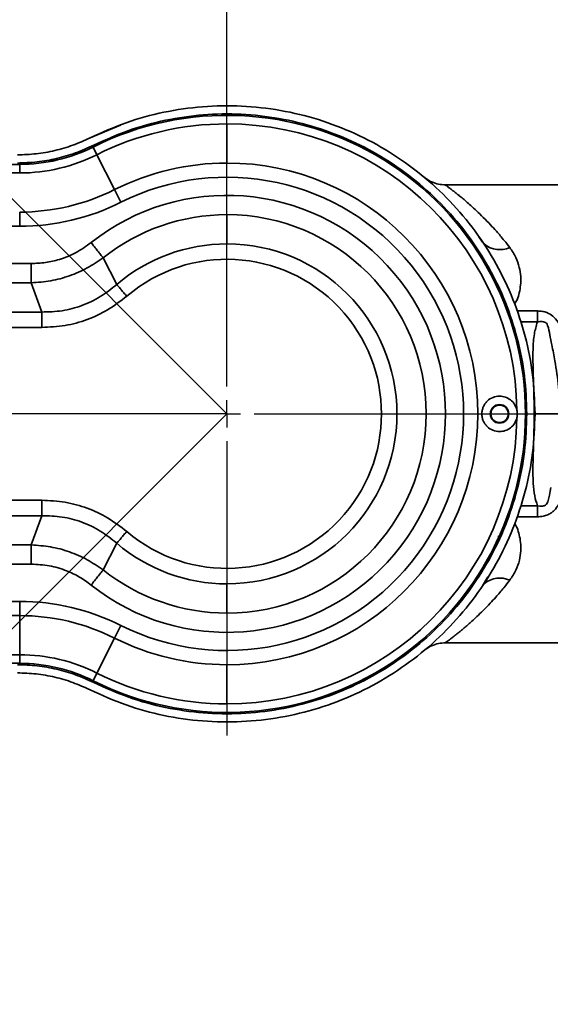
# Model space of a CAD drawing. Header units: millimetres. Extents: x 0 to 297, y 0 to 210.
# Tile 20 of 61: x 115 to 120, y 140 to 149. Entities that reach past the tile are written whole.
import ezdxf

# ---------------------------------------------------------------- set-up
doc = ezdxf.new("R2010")
doc.units = ezdxf.units.MM
doc.layers.add('尺寸线', color=6, linetype='Continuous')
doc.styles.add('SLDTEXTSTYLE1', font='TXT', dxfattribs={"width": 0.7})
doc.dimstyles.new('SLDDIMSTYLE0', dxfattribs={"dimtxt": 3.5, "dimasz": 2, "dimexe": 0, "dimexo": 0.0625, "dimgap": 0.875, "dimtad": 1, "dimlfac": 20, "dimrnd": 1e-09, "dimzin": 12, "dimdsep": 46, "dimtxsty": 'SLDTEXTSTYLE1', "dimsah": 1, "dimcen": 0.09, "dimadec": 0, "dimazin": 3, "dimtfac": 1, "dimtmove": 0, "dimatfit": 0, "dimfxl": 1, "dimfrac": 2, "dimtolj": 1, "dimtzin": 12, "dimarcsym": 0})
doc.dimstyles.new('SLDDIMSTYLE1', dxfattribs={"dimtxt": 3.5, "dimasz": 2, "dimexe": 0, "dimexo": 0.0625, "dimgap": 0.875, "dimtad": 0, "dimdec": 4, "dimlfac": 20, "dimzin": 12, "dimdsep": 46, "dimtxsty": 'SLDTEXTSTYLE1', "dimsah": 1, "dimcen": 0.09, "dimadec": 3, "dimazin": 3, "dimtfac": 1, "dimtdec": 3, "dimtofl": 0, "dimtmove": 0, "dimatfit": 3, "dimfxl": 1, "dimfrac": 2, "dimtolj": 1, "dimtzin": 12, "dimarcsym": 0})
doc.dimstyles.new('SLDDIMSTYLE3', dxfattribs={"dimtxt": 3.5, "dimasz": 2, "dimexe": 0, "dimexo": 0.0625, "dimgap": 0.875, "dimtad": 1, "dimlfac": 20, "dimrnd": 1e-09, "dimzin": 4, "dimdsep": 46, "dimtxsty": 'SLDTEXTSTYLE1', "dimsah": 1, "dimcen": 0.09, "dimadec": 0, "dimazin": 1, "dimtfac": 1, "dimtofl": 0, "dimtmove": 0, "dimatfit": 3, "dimfxl": 1, "dimfrac": 2, "dimtolj": 1, "dimtzin": 12, "dimarcsym": 0})

# ---------------------------------------------------------------- blocks, each defined once
blk = doc.blocks.new('_D')
at = {"layer": '尺寸线', "transparency": 16777216}
for p, q in [((71.3747, 145.0356), (71.3747, 147.5356)), ((115.9659, 145.0356), (70.3747, 145.0356)), ((71.3747, 145.0356), (71.3747, 142.5356)), ((87.5909, 142.5356), (70.3747, 142.5356)), ((71.3747, 142.5356), (71.3747, 140.0356))]:
    blk.add_line(p, q, dxfattribs=at)
for points in [[(71.3747, 145.0356), (71.7247, 147.0356), (71.0247, 147.0356)], [(71.3747, 142.5356), (71.0247, 140.5356), (71.7247, 140.5356)]]:
    blk.add_solid(points, dxfattribs=at)
at = {"layer": '尺寸线', "transparency": 16777216, "insert": (66.863, 142.4693), "char_height": 3.5, "attachment_point": 1, "rotation": 90, "style": 'SLDTEXTSTYLE1'}
blk.add_mtext('50', dxfattribs=at)
blk = doc.blocks.new('_D_1')
at = {"layer": '尺寸线', "transparency": 16777216}
blk.add_line((117.9659, 145.0356), (127.3782, 145.0356), dxfattribs=at)
for start, end in [(66.03332, 135), (359.99998, 27.62475)]:
    blk.add_arc((116.9659, 145.0356), 9.4122, start, end, dxfattribs=at)
for points in [[(110.3105, 151.6911), (112.085, 152.6778), (111.6444, 153.2218)], [(126.3782, 145.0356), (126.5173, 147.0612), (125.8211, 146.9881)]]:
    blk.add_solid(points, dxfattribs=at)
at = {"layer": '尺寸线', "transparency": 16777216, "char_height": 3.5, "attachment_point": 1, "rotation": 297.62475, "style": 'SLDTEXTSTYLE1'}
for s, insert in [('+', (124.6647, 155.9613)), ('135°', (125.6092, 154.1567))]:
    blk.add_mtext(s, dxfattribs=dict(at, insert=insert))
blk = doc.blocks.new('_D_2')
at = {"layer": '尺寸线', "transparency": 16777216}
blk.add_line((120.9159, 145.0356), (127.3782, 145.0356), dxfattribs=at)
for start, end in [(346.31208, 0), (225, 269.49493)]:
    blk.add_arc((116.9659, 145.0356), 9.4122, start, end, dxfattribs=at)
for points in [[(126.3782, 145.0356), (125.8211, 143.0831), (126.5173, 143.01)], [(110.3105, 138.3802), (111.6444, 136.8495), (112.085, 137.3935)]]:
    blk.add_solid(points, dxfattribs=at)
at = {"layer": '尺寸线', "transparency": 16777216, "char_height": 3.5, "attachment_point": 1, "rotation": 37.90351, "style": 'SLDTEXTSTYLE1'}
for s, insert in [('135°', (118.0135, 137.0592)), ('-', (116.4063, 135.8079))]:
    blk.add_mtext(s, dxfattribs=dict(at, insert=insert))
blk = doc.blocks.new('_D_12')
at = {"layer": '尺寸线', "transparency": 16777216}
for p, q in [((88.5909, 143.5356), (88.5909, 157.8154)), ((116.9659, 146.0356), (116.9659, 157.8154)), ((88.5909, 156.8154), (116.9659, 156.8154))]:
    blk.add_line(p, q, dxfattribs=at)
for points in [[(88.5909, 156.8154), (90.5909, 156.4654), (90.5909, 157.1654)], [(116.9659, 156.8154), (114.9659, 157.1654), (114.9659, 156.4654)]]:
    blk.add_solid(points, dxfattribs=at)
at = {"layer": '尺寸线', "transparency": 16777216, "insert": (96.8681, 161.3271), "char_height": 3.5, "attachment_point": 1, "style": 'SLDTEXTSTYLE1'}
blk.add_mtext('567.50', dxfattribs=at)
blk = doc.blocks.new('_D_13')
at = {"layer": '尺寸线', "transparency": 16777216}
for p, q in [((116.9659, 146.0356), (116.9659, 157.8154)), ((122.6909, 147.1356), (122.6909, 157.8154)), ((116.9659, 156.8154), (122.6909, 156.8154)), ((122.6909, 156.8154), (140.9481, 156.8154))]:
    blk.add_line(p, q, dxfattribs=at)
for points in [[(116.9659, 156.8154), (118.9659, 156.4654), (118.9659, 157.1654)], [(122.6909, 156.8154), (120.6909, 157.1654), (120.6909, 156.4654)]]:
    blk.add_solid(points, dxfattribs=at)
at = {"layer": '尺寸线', "transparency": 16777216, "insert": (128.7272, 161.3271), "char_height": 3.5, "attachment_point": 1, "style": 'SLDTEXTSTYLE1'}
blk.add_mtext('114.50', dxfattribs=at)
blk = doc.blocks.new('SW_CENTERMARKSYMBOL_0')
at = {"layer": '尺寸线', "color": 0}
for p, q in [((0, 0.25), (0, 2.95)), ((0, 0), (0, 0.125)), ((-0.25, 0), (-2.95, 0)), ((0, 0), (-0.125, 0)), ((0, 0), (0, -0.125)), ((0, 0), (0.125, 0)), ((0.25, 0), (2.95, 0)), ((0, -0.25), (0, -2.95))]:
    blk.add_line(p, q, dxfattribs=at)

msp = doc.modelspace()

# ---------------------------------------------------------------- linework, layer by layer
at = {"color": 7, "linetype": 'Continuous', "lineweight": 35}
for p, q in [((115.9894721, 147.6832745), (115.7126751, 147.5662749)), ((116.9659217, 147.3357024), (116.9659217, 147.6945433)), ((115.7382755, 147.4824115), (115.7735134, 147.4121797)), ((115.3374264, 147.35261), (115.3779825, 147.3720856)), ((115.7735134, 147.4121797), (115.9344375, 147.0914458)), ((109.4137098, 147.3231195), (115.0655927, 147.3231195)), ((115.0655927, 147.2445433), (115.0655927, 147.3231195)), ((115.0655927, 147.2445433), (109.4137097, 147.2445433)), ((115.9927307, 146.9752629), (115.9344375, 147.0914458)), ((120.4409217, 147.1356195), (118.9657305, 147.1356195)), ((115.0655927, 146.7557156), (115.0655927, 146.8857024)), ((116.9659223, 146.5941977), (116.9659223, 146.8623955)), ((115.0655927, 146.7557156), (109.3803028, 146.755721)), ((119.3107738, 146.6111491), (119.2745239, 146.6581183)), ((115.9554847, 146.2222882), (115.830883, 146.4669812)), ((109.3803029, 146.4141732), (115.1718589, 146.414173)), ((109.6943592, 146.2373962), (115.17186, 146.2373962)), ((115.17186, 146.2373962), (115.2678583, 145.969198)), ((119.4551387, 146.1917133), (119.4553721, 146.1698901)), ((115.2678583, 145.969198), (110.2695113, 145.9691981)), ((119.5680539, 145.9081283), (119.5680546, 145.8782325)), ((119.6234456, 145.9793456), (119.8129937, 145.9793504)), ((115.2678582, 145.8277767), (110.2695113, 145.8277768)), ((119.6566522, 145.878244), (119.8130025, 145.8782641)), ((120.018685, 145.0356194), (119.7830789, 145.0356194)), ((110.2695113, 144.2434622), (115.2678519, 144.2434622)), ((119.5680605, 144.1631306), (119.5680603, 144.1930089)), ((119.813003, 144.1929747), (119.6566527, 144.1929965)), ((110.2695113, 144.1020409), (115.2678522, 144.1020409)), ((115.1718572, 143.8338428), (115.2678522, 144.1020409)), ((119.5456154, 144.0947937), (119.5315155, 144.0966158)), ((119.8129919, 144.0918885), (119.6234453, 144.0918922)), ((115.1718572, 143.8338428), (109.6943493, 143.8338397)), ((115.8308921, 143.6042499), (115.9554888, 143.848947)), ((115.171857, 143.6570661), (109.3803029, 143.6570661)), ((116.9659223, 143.4770407), (116.9659223, 143.2088429)), ((119.3596762, 143.5422059), (119.3107738, 143.4600898)), ((109.3803029, 143.3155181), (115.0655927, 143.3155233)), ((115.0655927, 143.1855366), (115.0655927, 143.3155233)), ((115.0655927, 143.1855366), (112.5561982, 143.1855366)), ((115.0655927, 142.8266956), (115.0655927, 143.1855366)), ((115.9927307, 143.095976), (115.9344375, 142.9797932)), ((115.7735134, 142.6590592), (115.9344375, 142.9797932)), ((118.9657528, 142.9356195), (120.4409217, 142.9356195)), ((115.0655927, 142.8266956), (109.4137079, 142.8266956)), ((109.413708, 142.7481195), (115.0655927, 142.7481195)), ((115.0655927, 142.7481195), (115.0655927, 142.8266956)), ((115.7382755, 142.5888274), (115.7735134, 142.6590592)), ((116.9659217, 142.7355366), (116.9659217, 142.3766956))]:
    msp.add_line(p, q, dxfattribs=at)
at = {"color": 7, "linetype": 'Continuous', "lineweight": 35, "flags": 128}
msp.add_lwpolyline([(119.9369611, 144.3613391), (119.9297683, 144.3255278), (119.922686, 144.2905162), (119.9082763, 144.2298201), (119.8968273, 144.2072871), (119.8911261, 144.2013962), (119.8867741, 144.1981333), (119.8817054, 144.1952772), (119.8790286, 144.1940944), (119.8783461, 144.193823), (119.8780029, 144.1936909), (119.8779169, 144.1936582), (119.8778739, 144.1936419), (119.8778632, 144.1936379), (119.8778578, 144.1936358), (119.8778564, 144.1936353), (119.8778549, 144.1936348), (119.8774707, 144.1934902), (119.8743571, 144.1924189), (119.8683169, 144.190826), (119.8590727, 144.1893634), (119.8576794, 144.1892273), (119.8575015, 144.1892113), (119.8574792, 144.1892094), (119.8574764, 144.1892091), (119.8574758, 144.1892091), (119.8574757, 144.1892091), (119.8556711, 144.1890662), (119.848197, 144.1887933), (119.8343437, 144.1894177), (119.813003, 144.1929747)], dxfattribs=at)
at = {"color": 7, "linetype": 'Continuous', "lineweight": 35}
for centre, radius, start, end in [((116.9659217, 145.0356195), 2.7375, 0, 116.64461445), ((116.9659217, 145.0356195), 2.6589238, 90, 116.64461444), ((116.9659217, 145.0356195), 2.6589238, 0.75344343, 90), ((115.0655927, 148.8231195), 1.5, 270, 296.64461441), ((115.0655927, 148.8231195), 1.5785762, 270, 296.64461444), ((116.9659217, 145.0356195), 2.3000829, 90, 116.64461444), ((116.9659217, 145.0356195), 2.3000829, 270, 90), ((116.9659217, 145.0356195), 2.1700962, 243.35538554, 116.64461447), ((115.0655927, 148.8231195), 1.9374171, 269.99999999, 296.64461444), ((116.9659223, 145.0356192), 2.003553, 231.58629813, 128.41365533), ((115.0655927, 148.8231195), 2.0674038, 270, 296.64461441), ((116.9659223, 145.0356192), 1.8267763, 90, 128.41366024), ((116.9659223, 145.0356192), 1.8267763, 270, 90), ((116.9659223, 145.0356192), 1.5585785, 90, 130.41408441), ((116.9659223, 145.0356192), 1.5585785, 270, 90), ((119.4686407, 146.7674568), 0.2260402, 231.46419911, 293.77961353), ((116.9659223, 145.0356192), 1.4171571, 229.58612804, 130.41368689), ((119.4659217, 145.0356195), 0.085, 90, 270), ((119.4659217, 145.0356195), 0.085, 270, 90), ((116.9659217, 145.0356195), 2.7375, 243.35538554, 0), ((116.9659217, 145.0356195), 2.6589238, 270, 359.24655657), ((116.9659223, 145.0356192), 1.5585785, 229.58610553, 270), ((116.9659223, 145.0356192), 1.8267763, 231.58670323, 270), ((119.4686411, 143.3037859), 0.2260367, 66.22008387, 128.53845228), ((115.0655927, 141.2481195), 2.0674038, 63.35538558, 90), ((115.0655927, 141.2481195), 1.9374171, 63.35538556, 90), ((116.9659217, 145.0356195), 2.3000829, 243.35538556, 270), ((115.0655927, 141.2481195), 1.5785762, 63.35538556, 90), ((115.0655927, 141.2481195), 1.5, 63.35538559, 90), ((116.9659217, 145.0356195), 2.6589238, 243.35538556, 270)]:
    msp.add_arc(centre, radius, start, end, dxfattribs=at)
for points in [[(115.7112054, 147.5666888), (115.8202502, 147.6158497), (116.0383397, 147.7141714), (116.3858106, 147.8076378), (116.7411668, 147.8594217), (117.1005282, 147.864982), (117.4576195, 147.8252228), (117.8068263, 147.7405175), (118.1424941, 147.6123006), (118.4592303, 147.4426162), (118.7519373, 147.2342), (119.0158996, 146.9904044), (119.2468909, 146.7151529), (119.4411145, 146.4128746), (119.5957422, 146.0884338), (119.7071767, 145.7470514), (119.7777634, 145.3942207), (119.7865356, 145.1551532), (119.7909217, 145.0356195)], [(115.7445164, 147.4994923), (115.8506662, 147.547348), (116.0629658, 147.6430594), (116.4012117, 147.7340444), (116.7471338, 147.7844535), (117.0969546, 147.7898662), (117.4445656, 147.7511625), (117.7845014, 147.668706), (118.1112576, 147.5438931), (118.419585, 147.3787136), (118.7045209, 147.1758306), (118.9614754, 146.9385075), (119.1863342, 146.6705635), (119.3754014, 146.3763103), (119.5259239, 146.060483), (119.6344, 145.7281638), (119.7031127, 145.3847003), (119.711652, 145.1519797), (119.7159217, 145.0356195)], [(115.7112054, 147.5666888), (115.6588136, 147.5428322), (115.55403, 147.495119), (115.3877636, 147.4473808), (115.2175939, 147.4163052), (115.1025209, 147.4125147), (115.0449844, 147.4106195)], [(115.0449844, 147.3356195), (115.1053977, 147.3376095), (115.2262244, 147.3415895), (115.4049026, 147.3742189), (115.5794822, 147.4243439), (115.689505, 147.4744428), (115.7445164, 147.4994923)], [(115.830883, 146.4669812), (115.8232854, 146.4765623), (115.8080902, 146.4957245), (115.7808218, 146.530112), (115.7515577, 146.5670161), (115.7312163, 146.592668), (115.7210456, 146.6054939)], [(115.17186, 146.2373962), (115.1718599, 146.249624), (115.1718597, 146.2740798), (115.1718595, 146.3179667), (115.1718592, 146.3650656), (115.171859, 146.3978039), (115.1718589, 146.414173)], [(116.0471768, 146.1146192), (116.0386865, 146.1245892), (116.0217058, 146.1445292), (115.9972763, 146.1732158), (115.9745125, 146.1999459), (115.9618273, 146.2148408), (115.9554847, 146.2222882)], [(115.2678582, 145.8277768), (115.2678582, 145.840872), (115.2678582, 145.8670626), (115.2678583, 145.9047416), (115.2678583, 145.9398512), (115.2678583, 145.9594157), (115.2678583, 145.969198)], [(119.8129937, 145.9793504), (119.8129951, 145.9632049), (119.8129981, 145.9309138), (119.813001, 145.895814), (119.8130025, 145.8782641)], [(119.3859217, 145.0356195), (119.3871242, 145.04609), (119.3895292, 145.0670312), (119.4080292, 145.0936607), (119.4344728, 145.111454), (119.4659217, 145.1177022), (119.4973705, 145.111454), (119.5238141, 145.0936607), (119.5423141, 145.0670312), (119.5447191, 145.04609), (119.5459217, 145.0356195)], [(119.7909217, 145.0356195), (119.7865356, 144.9160857), (119.7777634, 144.6770182), (119.7071767, 144.3241876), (119.5957422, 143.9828051), (119.4411145, 143.6583643), (119.2468909, 143.3560861), (119.0158996, 143.0808345), (118.7519373, 142.8370389), (118.4592303, 142.6286227), (118.1424941, 142.4589384), (117.8068263, 142.3307215), (117.4576195, 142.2460162), (117.1005282, 142.2062569), (116.7411668, 142.2118172), (116.3858106, 142.2636011), (116.0383397, 142.3570675), (115.8202502, 142.4553892), (115.7112054, 142.5045501)], [(119.7159217, 145.0356195), (119.711652, 144.9192592), (119.7031127, 144.6865386), (119.6344, 144.3430751), (119.5259239, 144.0107559), (119.3754014, 143.6949286), (119.1863342, 143.4006754), (118.9614754, 143.1327315), (118.7045209, 142.8954083), (118.419585, 142.6925253), (118.1112576, 142.5273458), (117.7845014, 142.4025329), (117.4445656, 142.3200764), (117.0969546, 142.2813727), (116.7471338, 142.2867854), (116.4012117, 142.3371945), (116.0629658, 142.4281795), (115.8506662, 142.5238909), (115.7445165, 142.5717466)], [(119.5459217, 145.0356195), (119.5447191, 145.0251489), (119.5423141, 145.0042078), (119.5238141, 144.9775782), (119.4973705, 144.9597849), (119.4659217, 144.9535367), (119.4344728, 144.9597849), (119.4080292, 144.9775782), (119.3895292, 145.0042078), (119.3871242, 145.0251489), (119.3859217, 145.0356195)], [(115.2678519, 144.2434622), (115.267852, 144.2303669), (115.267852, 144.2041763), (115.2678521, 144.1664973), (115.2678521, 144.1313877), (115.2678522, 144.1118232), (115.2678522, 144.1020409)], [(119.8129919, 144.0918885), (119.8129937, 144.108034), (119.8129974, 144.1403251), (119.8130012, 144.1754249), (119.813003, 144.1929747)], [(116.0471733, 143.9566222), (116.0386836, 143.9466517), (116.021704, 143.9267107), (115.9972764, 143.8980227), (115.9745146, 143.871291), (115.9618307, 143.856395), (115.9554888, 143.848947)], [(115.1718572, 143.8338428), (115.1718572, 143.8216149), (115.1718571, 143.7971592), (115.1718571, 143.7532723), (115.171857, 143.7061734), (115.171857, 143.6734352), (115.171857, 143.6570661)], [(115.8308921, 143.6042499), (115.8232937, 143.5946695), (115.8080969, 143.5755086), (115.780826, 143.5411231), (115.7515592, 143.5042211), (115.731216, 143.4785706), (115.7210443, 143.4657454)], [(115.7445165, 142.5717466), (115.689505, 142.5967961), (115.5794822, 142.646895), (115.4049026, 142.6970201), (115.2262244, 142.7296494), (115.1053977, 142.7336295), (115.0449844, 142.7356195)], [(115.0449844, 142.6606195), (115.1025209, 142.6587242), (115.2175939, 142.6549337), (115.3877636, 142.6238581), (115.55403, 142.57612), (115.6588136, 142.5284067), (115.7112054, 142.5045501)]]:
    msp.add_open_spline(points, degree=3, dxfattribs=at)
for points, knots in [([(118.9693814, 147.1356244), (118.9480859, 147.1367408), (118.9046173, 147.1390196), (118.8423312, 147.1612211), (118.7985802, 147.1838592), (118.7798896, 147.2022676), (118.7772085, 147.2049082)], [0, 0, 0, 0, 0.305137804, 0.622852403, 0.945899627, 1, 1, 1, 1]), ([(118.9688555, 147.1345276), (118.9683939, 147.1348623), (118.9667119, 147.1360821), (118.9740916, 147.1307267), (118.9877555, 147.1206165), (119.0078497, 147.1055909), (119.0317373, 147.087389), (119.0584866, 147.0665265), (119.0886492, 147.0424838), (119.1218171, 147.015302), (119.1595442, 146.9833318), (119.2036291, 146.9445759), (119.2563041, 146.8964423), (119.3168875, 146.8377707), (119.3781384, 146.7746264), (119.442598, 146.7039018), (119.5019677, 146.6344389), (119.5429764, 146.5820708), (119.5597846, 146.5606067)], [0, 0, 0, 0, 0.024218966, 0.088250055, 0.153391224, 0.212897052, 0.267181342, 0.323480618, 0.374376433, 0.428288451, 0.485269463, 0.545364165, 0.616316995, 0.697809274, 0.780369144, 0.847124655, 0.937340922, 1, 1, 1, 1]), ([(115.7210456, 146.6054939), (115.6758784, 146.5732696), (115.5856511, 146.5088974), (115.4414149, 146.451584), (115.3024159, 146.4193732), (115.2154112, 146.4159077), (115.1718589, 146.414173)], [0, 0, 0, 0, 0.280217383, 0.559769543, 0.779632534, 1, 1, 1, 1]), ([(119.5597846, 146.5606067), (119.5799648, 146.5307094), (119.6177022, 146.4748012), (119.6483737, 146.3837507), (119.6613123, 146.2986666), (119.6604697, 146.2197874), (119.6479582, 146.1485274), (119.6323086, 146.0882626), (119.6115704, 146.0547935), (119.6031359, 146.0411811)], [0, 0, 0, 0, 0.207117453, 0.38731284, 0.545851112, 0.686168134, 0.811230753, 0.92322493, 1, 1, 1, 1]), ([(115.17186, 146.2374212), (115.2316309, 146.2416336), (115.3507602, 146.2500293), (115.5232728, 146.2977307), (115.6860944, 146.367866), (115.782799, 146.4340802), (115.8308715, 146.4669957)], [0, 0, 0, 0, 0.253202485, 0.504656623, 0.753761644, 1, 1, 1, 1]), ([(115.9554781, 146.222296), (115.9066116, 146.182861), (115.8090679, 146.1041439), (115.6381534, 146.0238083), (115.4559302, 145.9742579), (115.3306275, 145.9708929), (115.2678583, 145.9692072)], [0, 0, 0, 0, 0.250478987, 0.499988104, 0.749523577, 1, 1, 1, 1]), ([(116.0471768, 146.1146192), (115.9900146, 146.0705329), (115.8778485, 145.9840249), (115.6853101, 145.8953244), (115.4812958, 145.8381059), (115.3398591, 145.8312612), (115.2678582, 145.8277767)], [0, 0, 0, 0, 0.254852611, 0.500082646, 0.745508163, 1, 1, 1, 1]), ([(119.8129937, 145.9793504), (119.8288164, 145.9785581), (119.8583545, 145.977079), (119.9082079, 145.9627869), (119.9594698, 145.9320877), (120.0055814, 145.8745387), (120.0390154, 145.8130523), (120.0666146, 145.7515222), (120.089659, 145.6920229), (120.1124109, 145.6236649), (120.1359757, 145.5392493), (120.1576378, 145.4429925), (120.1776461, 145.322692), (120.1924136, 145.1865347), (120.1943968, 145.0859619), (120.1953895, 145.0356197)], [0, 0, 0, 0, 0.042061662, 0.078521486, 0.138226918, 0.202564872, 0.284668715, 0.336564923, 0.392528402, 0.463305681, 0.53663458, 0.633786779, 0.732152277, 0.865927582, 1, 1, 1, 1]), ([(119.7830789, 145.0356195), (119.7825072, 145.097768), (119.7814342, 145.2143915), (119.7755187, 145.3741048), (119.7713843, 145.5089912), (119.7720152, 145.637109), (119.7779667, 145.7603261), (119.8023223, 145.8423125), (119.8130025, 145.8782641)], [0, 0, 0, 0, 0.220141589, 0.413102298, 0.566201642, 0.697932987, 0.867541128, 1, 1, 1, 1]), ([(119.8130025, 145.8782641), (119.8279815, 145.880738), (119.8500246, 145.8843786), (119.8752512, 145.879288), (119.8875652, 145.8730471), (119.8985306, 145.8636048), (119.9166446, 145.8270623), (119.9257533, 145.7588601), (119.9493681, 145.6513951), (119.9792882, 145.4917762), (120.01158, 145.2810646), (120.0163239, 145.1171855), (120.018685, 145.0356201)], [0, 0, 0, 0, 0.048028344, 0.070678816, 0.081736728, 0.092968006, 0.117797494, 0.213459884, 0.315583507, 0.476364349, 0.739377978, 1, 1, 1, 1]), ([(119.4659217, 145.1981195), (119.4453998, 145.1958747), (119.4043821, 145.191388), (119.3592113, 145.1612921), (119.331513, 145.1288577), (119.3156185, 145.1001627), (119.3057308, 145.06898), (119.3023115, 145.0359215), (119.3056089, 145.0028271), (119.3154204, 144.9715215), (119.3312985, 144.9426734), (119.3590429, 144.9100692), (119.4043014, 144.8798651), (119.4453858, 144.8753675), (119.4659217, 144.8731195)], [0, 0, 0, 0, 0.1247169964, 0.2492762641, 0.3139893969, 0.3743176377, 0.4376174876, 0.4994001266, 0.5613042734, 0.624714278, 0.6853079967, 0.7503187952, 0.8751981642, 1, 1, 1, 1]), ([(119.6246156, 145.0705835), (119.6186116, 145.0887205), (119.6065981, 145.1250116), (119.5674097, 145.1660447), (119.5192541, 145.1930826), (119.4836968, 145.1964407), (119.4659217, 145.1981195)], [0, 0, 0, 0, 0.249815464, 0.499865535, 0.749982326, 1, 1, 1, 1]), ([(119.4659217, 144.8731195), (119.4837105, 144.8748007), (119.5192713, 144.8781614), (119.5674076, 144.9051989), (119.6065887, 144.9462145), (119.6186045, 144.9825021), (119.6246156, 145.0006554)], [0, 0, 0, 0, 0.250208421, 0.500177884, 0.749957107, 1, 1, 1, 1]), ([(119.6246156, 145.0006554), (119.6265189, 145.0123124), (119.6303247, 145.0356219), (119.6265184, 145.0589311), (119.6246156, 145.0705835)], [0, 0, 0, 0, 0.500097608, 1, 1, 1, 1]), ([(119.813003, 144.1929747), (119.8037007, 144.2227587), (119.7828756, 144.289436), (119.7728183, 144.4065033), (119.7711161, 144.5141756), (119.7728578, 144.6060457), (119.7750528, 144.6803973), (119.7777699, 144.7593107), (119.780524, 144.8477283), (119.782623, 144.9388448), (119.7829266, 145.0032977), (119.7830789, 145.0356195)], [0, 0, 0, 0, 0.110247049, 0.246810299, 0.413715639, 0.492040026, 0.572189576, 0.677196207, 0.771710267, 0.88551749, 1, 1, 1, 1]), ([(120.1953895, 145.0356197), (120.1944636, 144.987013), (120.1926138, 144.8898994), (120.1788124, 144.7579904), (120.1600109, 144.6408888), (120.1376212, 144.5378056), (120.1108449, 144.4412718), (120.0814146, 144.3558479), (120.0486473, 144.2775857), (120.0130489, 144.2089833), (119.9756509, 144.1579112), (119.9403431, 144.1278128), (119.9071064, 144.109027), (119.8637422, 144.0947116), (119.8307837, 144.0928782), (119.8129919, 144.0918885)], [0, 0, 0, 0, 0.129425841, 0.258585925, 0.354482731, 0.449322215, 0.545600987, 0.629999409, 0.700635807, 0.783853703, 0.848774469, 0.878453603, 0.912461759, 0.952744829, 1, 1, 1, 1]), ([(115.2678519, 144.2434622), (115.3399403, 144.2399643), (115.4815518, 144.233093), (115.6856679, 144.1757692), (115.8781083, 144.0870695), (115.9901182, 144.0006448), (116.0471733, 143.9566222)], [0, 0, 0, 0, 0.254800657, 0.500534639, 0.745584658, 1, 1, 1, 1]), ([(115.2678522, 144.1020318), (115.330621, 144.1003424), (115.4559181, 144.09697), (115.638144, 144.0474294), (115.8090712, 143.9671077), (115.9066173, 143.8883791), (115.955483, 143.8489401)], [0, 0, 0, 0, 0.250471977, 0.499984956, 0.749518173, 1, 1, 1, 1]), ([(119.6046727, 144.0347366), (119.6122772, 144.0197986), (119.6301942, 143.9846029), (119.64808, 143.9243413), (119.6601453, 143.8532508), (119.661495, 143.7744134), (119.6487298, 143.6888075), (119.6180686, 143.5970609), (119.580074, 143.5407192), (119.5597846, 143.5106323)], [0, 0, 0, 0, 0.081265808, 0.191471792, 0.31486939, 0.454157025, 0.612373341, 0.793004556, 1, 1, 1, 1]), ([(119.4552313, 143.9161255), (119.4556725, 143.9118114), (119.4570214, 143.8986205), (119.4551566, 143.8856532), (119.4539017, 143.8769269)], [0, 0, 0, 0, 0.327056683, 1, 1, 1, 1]), ([(115.8308796, 143.6042342), (115.7830243, 143.6370279), (115.6858681, 143.7036057), (115.5224491, 143.7739531), (115.3495991, 143.8213877), (115.2310397, 143.829679), (115.1718572, 143.8338178)], [0, 0, 0, 0, 0.245185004, 0.497775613, 0.749299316, 1, 1, 1, 1]), ([(115.171857, 143.6570661), (115.2272716, 143.6542496), (115.3379654, 143.6486236), (115.486607, 143.6039402), (115.6155086, 143.5427692), (115.6858405, 143.4914385), (115.7210443, 143.4657454)], [0, 0, 0, 0, 0.280230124, 0.559775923, 0.779650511, 1, 1, 1, 1]), ([(119.5597846, 143.5106323), (119.5415528, 143.487373), (119.4988866, 143.4329415), (119.4383875, 143.3625593), (119.3745205, 143.2928363), (119.3166058, 143.2332225), (119.2605407, 143.178902), (119.2155168, 143.1374753), (119.1793938, 143.1052765), (119.1497036, 143.079534), (119.1224607, 143.0565287), (119.0976636, 143.0361008), (119.0753102, 143.0180917), (119.0517415, 142.9994367), (119.0282117, 142.9811548), (119.0062076, 142.9644445), (118.9850355, 142.9485992), (118.9695011, 142.9371481), (118.9690299, 142.9368285), (118.9688334, 142.9366953)], [0, 0, 0, 0, 0.067976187, 0.159078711, 0.223760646, 0.305344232, 0.377770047, 0.441054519, 0.485916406, 0.529095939, 0.5706089, 0.610473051, 0.648708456, 0.685337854, 0.740642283, 0.793959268, 0.845406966, 0.935530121, 1, 1, 1, 1]), ([(118.7771896, 142.8663127), (118.7798767, 142.8689594), (118.7985731, 142.8873745), (118.8423307, 142.9100182), (118.9046173, 142.9322192), (118.9480859, 142.9344981), (118.9693813, 142.9356145)], [0, 0, 0, 0, 0.054217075, 0.377224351, 0.694899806, 1, 1, 1, 1])]:
    msp.add_open_spline(points, degree=3, knots=knots, dxfattribs=at)
at = {"layer": '尺寸线'}
for q in [(106.3351417, 155.6663998), (107.3511257, 135.4208226), (115.8801157, 145.0356195)]:
    msp.add_line((116.9659223, 145.0356192), q, dxfattribs=at)
for centre, radius, start, end in [((88.4006495, 120.036424), 46, 0, 90), ((116.9659217, 145.0356195), 8.4444039, 225.00000464, 134.99999815)]:
    msp.add_arc(centre, radius, start, end, dxfattribs=at)

# ---------------------------------------------------------------- block references
msp.add_blockref('SW_CENTERMARKSYMBOL_0', (116.9659217, 145.0356195), dxfattribs=at)

# ---------------------------------------------------------------- dimensions: what is measured, and where the dimension line sits
for base, p1, p2, picture, middle in [((116.9659217, 156.815391), (88.5909217, 142.5356195), (116.9659217, 145.0356195), '_D_12', (102.9785573, 156.815391)), ((122.6909217, 156.815391), (116.9659217, 145.0356195), (122.6909217, 146.1356195), '_D_13', (134.8376505, 156.815391))]:
    dim = msp.add_linear_dim(base=base, p1=p1, p2=p2, dimstyle='SLDDIMSTYLE3', dxfattribs=at)
    dim.commit()
    dim.dimension.update_dxf_attribs({"geometry": picture, "text_midpoint": middle, "dimtype": 160})
for base, line1, line2, text, picture, middle in [((126.105994, 147.2827277), ((115.8801157, 145.0356195), (116.9659223, 145.0356192)), ((106.3351417, 155.6663998), (116.9659223, 145.0356192)), '+<>', '_D_1', (125.3052058, 149.3998783)), ((113.3257195, 136.3557964), ((116.9659223, 145.0356192), (107.3511257, 135.4208226)), ((119.9159217, 145.0356195), (114.0159217, 145.0356195)), '-<>', '_D_2', (122.7481814, 137.6089183))]:
    dim = msp.add_angular_dim_2l(base=base, line1=line1, line2=line2, text=text, dimstyle='SLDDIMSTYLE1', dxfattribs=at)
    dim.commit()
    dim.dimension.update_dxf_attribs({"geometry": picture, "text_midpoint": middle, "dimtype": 162})
dim = msp.add_linear_dim(base=(71.3747498, 142.5356195), p1=(116.9659223, 145.0356192), p2=(88.5909217, 142.5356195), angle=90, dimstyle='SLDDIMSTYLE0', dxfattribs=at)
dim.commit()
dim.dimension.update_dxf_attribs({"geometry": '_D', "text_midpoint": (71.3747498, 144.5060604), "dimtype": 160})

doc.saveas('drawing.dxf')
